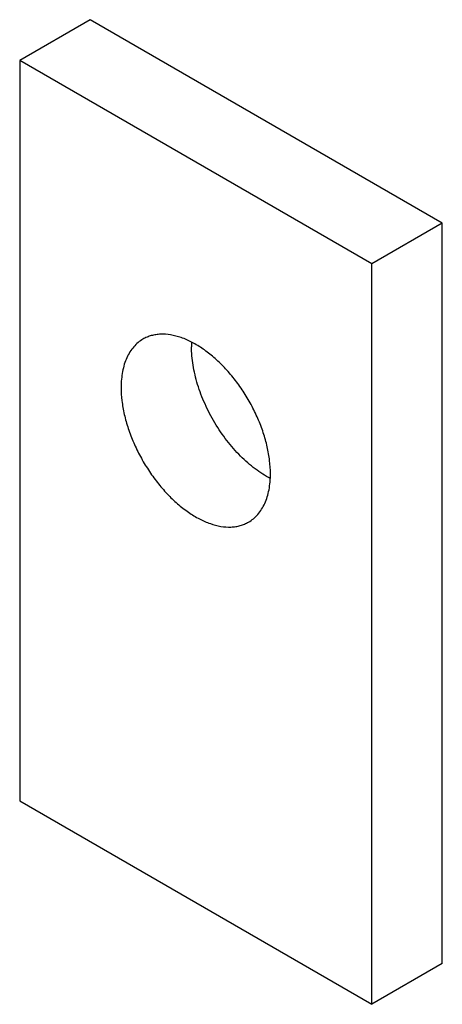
# Model space of a CAD drawing. Header units: millimetres. Extents: x 10.3 to 31.5, y 4.5 to 53.9.
import ezdxf

# ---------------------------------------------------------------- set-up
doc = ezdxf.new("R2010")
doc.units = ezdxf.units.MM
doc.header["$LTSCALE"] = 3.796849
doc.layers.add('00_COMPONENTS_1', color=7, linetype='CONTINUOUS')

msp = doc.modelspace()

# ---------------------------------------------------------------- linework, layer by layer
at = {"layer": '00_COMPONENTS_1', "color": 7, "linetype": 'Continuous'}
for p, q in [((13.841, 53.894), (10.306, 51.852)), ((31.519, 43.688), (13.841, 53.894)), ((10.306, 51.852), (10.306, 14.702)), ((27.983, 41.646), (10.306, 51.852)), ((31.519, 43.688), (27.983, 41.646)), ((31.519, 6.537), (31.519, 43.688)), ((27.983, 4.496), (27.983, 41.646)), ((10.306, 14.702), (27.983, 4.496)), ((31.519, 6.537), (27.983, 4.496))]:
    msp.add_line(p, q, dxfattribs=at)
msp.add_arc((23.747, 37.483), 4.815, 177.231, 180.0088, dxfattribs=at)
for points, knots in [([(22.892, 31.113), (22.892, 31.333), (22.862, 31.787), (22.74, 32.477), (22.541, 33.183), (22.269, 33.891), (21.93, 34.586), (21.533, 35.253), (21.084, 35.878), (20.594, 36.448), (20.073, 36.95), (19.531, 37.374), (18.981, 37.71), (18.434, 37.952), (17.9, 38.094), (17.466, 38.126), (17.141, 38.096), (16.913, 38.047), (16.696, 37.972), (16.56, 37.905), (16.495, 37.867)], [0, 0, 0, 0, 0.062376, 0.128724, 0.198311, 0.270287, 0.343661, 0.417393, 0.490417, 0.561704, 0.630302, 0.69539, 0.756339, 0.812777, 0.864679, 0.912456, 0.935101, 0.957107, 0.978668, 1, 1, 1, 1]), ([(16.495, 37.867), (16.408, 37.817), (16.241, 37.701), (16.02, 37.483), (15.83, 37.225), (15.673, 36.93), (15.549, 36.6), (15.461, 36.238), (15.408, 35.848), (15.397, 35.579), (15.397, 35.441)], [0, 0, 0, 0, 0.108011, 0.218058, 0.331997, 0.451353, 0.577258, 0.710489, 0.851456, 1, 1, 1, 1]), ([(22.886, 30.879), (22.756, 30.945), (22.496, 31.095), (22.117, 31.357), (21.745, 31.66), (21.255, 32.12), (20.683, 32.775), (20.085, 33.653), (19.672, 34.445), (19.402, 35.099), (19.234, 35.589), (19.101, 36.077), (19.005, 36.557), (18.946, 37.025), (18.932, 37.332), (18.932, 37.482)], [0, 0, 0, 0, 0.054673, 0.11205, 0.171911, 0.233964, 0.363147, 0.496429, 0.630206, 0.696167, 0.760902, 0.823994, 0.885084, 0.943861, 1, 1, 1, 1]), ([(15.397, 35.441), (15.397, 35.221), (15.427, 34.767), (15.549, 34.078), (15.748, 33.371), (16.02, 32.663), (16.358, 31.968), (16.756, 31.301), (17.205, 30.676), (17.695, 30.106), (18.216, 29.604), (18.758, 29.181), (19.308, 28.844), (19.855, 28.602), (20.389, 28.46), (20.823, 28.428), (21.148, 28.459), (21.376, 28.507), (21.593, 28.582), (21.729, 28.65), (21.794, 28.687)], [0, 0, 0, 0, 0.062376, 0.128724, 0.198311, 0.270287, 0.343661, 0.417393, 0.490417, 0.561704, 0.630302, 0.69539, 0.756339, 0.812777, 0.864679, 0.912456, 0.935101, 0.957107, 0.978668, 1, 1, 1, 1]), ([(21.794, 28.687), (21.881, 28.737), (22.048, 28.854), (22.269, 29.071), (22.459, 29.329), (22.616, 29.624), (22.74, 29.955), (22.828, 30.317), (22.881, 30.706), (22.892, 30.975), (22.892, 31.113)], [0, 0, 0, 0, 0.108011, 0.218058, 0.331997, 0.451353, 0.577258, 0.710489, 0.851456, 1, 1, 1, 1])]:
    msp.add_open_spline(points, degree=3, knots=knots, dxfattribs=at)

doc.saveas('drawing.dxf')
